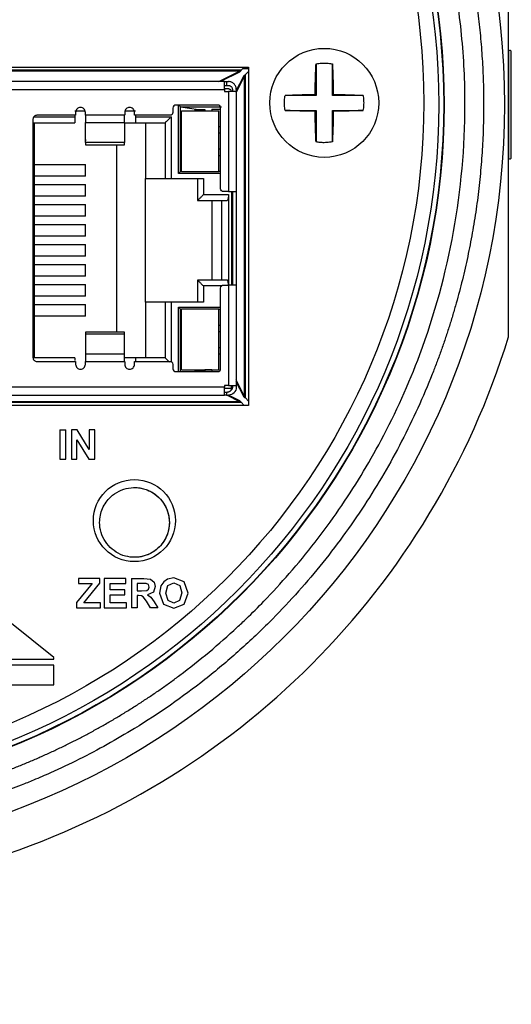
# Model space of a CAD drawing. Header units: inches. Extents: x 1.04 to 7.18, y 2.19 to 10.07.
# Tile 12 of 40: x 2.83 to 3.32, y 7.24 to 8.23. Entities that reach past the tile are written whole.
import ezdxf

# ---------------------------------------------------------------- set-up
doc = ezdxf.new("R2010")
doc.units = ezdxf.units.IN
doc.header["$MEASUREMENT"] = 0
doc.layers.add('SLD-0', color=179, linetype='Continuous')
doc.styles.add('SLDTEXTSTYLE0', font='TXT', dxfattribs={"width": 0.75})
doc.dimstyles.new('SLDDIMSTYLE1', dxfattribs={"dimtxt": 0.09, "dimasz": 0.13, "dimexe": 0, "dimexo": 0.0625, "dimgap": 0.0225, "dimtad": 0, "dimtih": 1, "dimtoh": 1, "dimdec": 3, "dimlfac": 2, "dimrnd": 1e-09, "dimzin": 4, "dimdsep": 46, "dimtxsty": 'SLDTEXTSTYLE0', "dimsah": 1, "dimcen": 0, "dimadec": 0, "dimazin": 1, "dimtfac": 1, "dimtdec": 3, "dimtofl": 0, "dimtmove": 0, "dimatfit": 3, "dimfxl": 1, "dimfrac": 2, "dimtolj": 1, "dimtzin": 12, "dimarcsym": 0})

# ---------------------------------------------------------------- blocks, each defined once
blk = doc.blocks.new('_D_1')
at = {"layer": 'SLD-0'}
for p, q in [((1.99563, 7.58577), (1.72719, 7.31792)), ((1.72719, 7.31792), (1.47719, 7.31792))]:
    blk.add_line(p, q, dxfattribs=at)
blk.add_solid([(1.99563, 7.58577), (1.88948, 7.50811), (1.91773, 7.47979)], dxfattribs=at)
at = {"layer": 'SLD-0', "char_height": 0.09, "attachment_point": 1, "style": 'SLDTEXTSTYLE0'}
for s, insert in [('%%c', (1.04221, 7.36181)), ('3.180', (1.17794, 7.36318))]:
    blk.add_mtext(s, dxfattribs=dict(at, insert=insert))

msp = doc.modelspace()

# ---------------------------------------------------------------- linework, layer by layer
at = {"color": 7, "linetype": 'Continuous', "lineweight": 25}
for p, q in [((3.31879, 8.09322), (3.31879, 8.2014)), ((3.32127, 8.09435), (3.32127, 8.20027)), ((2.36258, 8.18501), (3.05726, 8.18501)), ((3.04987, 8.18186), (2.36997, 8.18186)), ((3.0483, 8.18099), (2.37154, 8.18099)), ((3.02738, 8.17054), (3.0483, 8.18099)), ((3.0483, 8.18013), (3.02911, 8.17054)), ((3.0483, 8.18099), (3.0483, 8.18013)), ((3.05302, 8.18501), (3.04987, 8.18186)), ((3.05726, 8.18331), (3.05132, 8.18331)), ((3.05411, 8.17762), (3.05726, 8.18077)), ((3.05726, 8.18501), (3.05726, 7.84533)), ((3.12511, 8.18828), (3.12511, 8.15669)), ((3.14148, 8.15669), (3.14148, 8.18828)), ((3.03316, 8.17054), (2.72411, 8.17054)), ((3.03316, 8.17054), (3.03513, 8.17054)), ((3.03513, 8.17054), (3.03513, 8.1666)), ((3.03513, 8.17054), (3.0371, 8.17054)), ((3.04498, 8.1595), (3.05325, 8.17605)), ((3.04498, 8.16124), (3.05238, 8.17605)), ((3.05238, 8.17605), (3.05325, 8.17605)), ((3.05325, 7.85429), (3.05325, 8.17605)), ((3.05411, 7.85272), (3.05411, 8.17762)), ((2.72411, 8.16266), (3.03316, 8.16266)), ((3.03316, 8.1666), (3.03513, 8.1666)), ((3.03316, 8.16365), (3.03612, 8.16365)), ((3.03316, 8.16266), (3.03316, 8.16069)), ((3.03316, 8.16069), (3.0371, 8.16069)), ((3.03513, 8.1666), (3.0371, 8.1666)), ((3.0371, 8.16069), (3.0371, 8.06)), ((3.04104, 8.16266), (3.04104, 8.16069)), ((3.04498, 8.16266), (3.04498, 8.16069)), ((3.04498, 8.16069), (3.04498, 8.06)), ((3.12511, 8.15669), (3.09403, 8.15669)), ((3.12511, 8.15669), (3.12415, 8.15765)), ((3.14148, 8.15669), (3.14243, 8.15765)), ((3.17256, 8.15669), (3.14148, 8.15669)), ((2.88257, 8.14101), (2.89303, 8.14101)), ((2.88356, 8.13963), (2.88356, 8.13668)), ((2.8933, 8.13766), (2.8933, 8.13963)), ((2.93287, 8.13963), (2.93287, 8.13766)), ((2.93314, 8.14101), (2.9436, 8.14101)), ((2.94261, 8.13668), (2.94261, 8.13963)), ((2.98125, 8.14396), (2.98125, 8.13963)), ((3.02627, 8.14691), (2.9842, 8.14691)), ((2.9869, 8.07831), (2.9869, 8.14691)), ((2.9872, 8.14691), (2.98887, 8.14524)), ((2.98887, 8.08028), (2.98887, 8.14524)), ((2.98887, 8.14524), (3.03021, 8.14524)), ((2.98887, 8.14524), (3.00702, 8.14248)), ((2.98986, 8.14111), (3.02726, 8.14111)), ((2.98986, 8.08008), (2.98986, 8.14111)), ((3.00364, 8.14248), (3.01348, 8.14248)), ((3.00364, 8.14111), (3.00364, 8.14248)), ((3.01348, 8.14248), (3.01348, 8.14111)), ((3.01348, 8.1413), (3.02037, 8.1413)), ((3.02037, 8.14284), (3.02923, 8.14284)), ((3.02037, 8.14284), (3.02037, 8.14111)), ((3.02726, 8.08008), (3.02726, 8.14111)), ((3.02923, 8.06296), (3.02923, 8.14396)), ((3.09403, 8.14159), (3.12511, 8.14159)), ((3.12511, 8.14159), (3.12415, 8.14064)), ((3.12511, 8.14159), (3.12511, 8.11001)), ((3.14148, 8.14159), (3.17256, 8.14159)), ((3.14148, 8.14159), (3.14243, 8.14064)), ((3.14148, 8.11001), (3.14148, 8.14159)), ((2.84065, 8.13274), (2.84065, 7.89337)), ((2.84152, 8.1351), (2.88257, 8.1351)), ((2.88356, 8.13668), (2.84458, 8.13668)), ((2.88257, 8.13668), (2.88257, 8.1351)), ((2.93277, 8.13676), (2.8934, 8.13676)), ((2.97829, 8.13668), (2.94261, 8.13668)), ((2.9436, 8.13668), (2.9436, 8.1351)), ((2.9436, 8.1351), (2.97942, 8.1351)), ((2.97942, 8.1351), (2.97942, 8.07309)), ((2.84065, 8.1292), (2.88257, 8.1292)), ((2.84222, 7.89298), (2.84222, 8.1292)), ((2.8934, 8.12946), (2.93277, 8.12946)), ((2.8934, 8.10927), (2.8934, 8.12946)), ((2.93277, 8.12946), (2.93277, 8.10927)), ((2.93277, 8.1292), (2.9436, 8.1292)), ((2.9436, 8.1292), (2.97352, 8.1292)), ((2.95383, 8.1292), (2.95383, 8.07309)), ((2.97352, 8.1292), (2.97352, 8.07309)), ((3.02923, 8.12514), (3.02726, 8.12514)), ((2.98986, 8.11867), (2.98887, 8.11867)), ((3.02923, 8.11867), (3.02726, 8.11867)), ((2.93277, 8.10927), (2.8934, 8.10927)), ((2.8934, 8.10712), (2.93277, 8.10712)), ((2.9249, 7.91899), (2.9249, 8.10712)), ((2.98887, 8.10292), (2.98986, 8.10292)), ((3.02726, 8.10292), (3.02923, 8.10292)), ((3.02726, 8.09644), (3.02923, 8.09644)), ((2.84222, 8.08727), (2.8934, 8.08727)), ((2.8934, 8.07546), (2.8934, 8.08727)), ((2.9869, 8.07831), (2.98887, 8.08028)), ((2.98986, 8.08028), (2.98887, 8.08028)), ((3.02923, 8.08028), (3.02726, 8.08028)), ((2.8934, 8.07546), (2.84222, 8.07546)), ((2.95383, 8.07309), (2.97352, 8.07309)), ((2.95383, 7.94908), (2.95383, 8.07309)), ((2.97942, 8.07309), (3.0119, 8.07309)), ((3.02923, 8.07831), (2.9869, 8.07831)), ((2.98986, 8.08008), (3.02726, 8.08008)), ((3.006, 8.07309), (3.006, 8.05105)), ((3.0119, 8.07309), (3.0119, 8.05695)), ((2.84222, 8.06719), (2.8934, 8.06719)), ((2.8934, 8.05538), (2.8934, 8.06719)), ((2.8934, 8.05538), (2.84222, 8.05538)), ((3.006, 8.05105), (3.03572, 8.05105)), ((3.0119, 8.05695), (3.0371, 8.05695)), ((3.02037, 8.05105), (3.02037, 7.97113)), ((3.03021, 8.05105), (3.03021, 7.97113)), ((3.0371, 8.06), (3.03218, 8.06)), ((3.0371, 8.05695), (3.0371, 7.96611)), ((3.04005, 8.06), (3.04005, 7.96611)), ((3.04104, 8.06), (3.04104, 7.96611)), ((3.04498, 8.06), (3.04498, 7.96611)), ((2.84222, 8.04711), (2.8934, 8.04711)), ((2.8934, 8.0353), (2.8934, 8.04711)), ((2.8934, 8.0353), (2.84222, 8.0353)), ((2.84222, 8.02703), (2.8934, 8.02703)), ((2.8934, 8.01522), (2.8934, 8.02703)), ((2.8934, 8.01522), (2.84222, 8.01522)), ((2.84222, 8.00695), (2.8934, 8.00695)), ((2.8934, 7.99514), (2.8934, 8.00695)), ((2.8934, 7.99514), (2.84222, 7.99514)), ((2.84222, 7.98687), (2.8934, 7.98687)), ((2.8934, 7.97506), (2.8934, 7.98687)), ((2.8934, 7.97506), (2.84222, 7.97506)), ((2.84222, 7.96679), (2.8934, 7.96679)), ((2.8934, 7.95498), (2.8934, 7.96679)), ((3.006, 7.97113), (3.006, 7.94908)), ((3.03572, 7.97113), (3.006, 7.97113)), ((3.0119, 7.96522), (3.0119, 7.94908)), ((3.03008, 7.96522), (3.0119, 7.96522)), ((3.02923, 7.88215), (3.02923, 7.96315)), ((3.03218, 7.96611), (3.0371, 7.96611)), ((3.0371, 7.96611), (3.0371, 7.86542)), ((3.04498, 7.96611), (3.04498, 7.86542)), ((2.8934, 7.95498), (2.84222, 7.95498)), ((2.84222, 7.94672), (2.8934, 7.94672)), ((2.8934, 7.93491), (2.8934, 7.94672)), ((2.95383, 7.94908), (2.95383, 7.89298)), ((2.97352, 7.94908), (2.95383, 7.94908)), ((2.97352, 7.94908), (2.97352, 7.89298)), ((3.0119, 7.94908), (2.97942, 7.94908)), ((2.97942, 7.94908), (2.97942, 7.88921)), ((2.9869, 7.94386), (3.02923, 7.94386)), ((2.9869, 7.8792), (2.9869, 7.94386)), ((2.9869, 7.94386), (2.98887, 7.94189)), ((2.98887, 7.94189), (2.98986, 7.94189)), ((2.98887, 7.8792), (2.98887, 7.94189)), ((3.02726, 7.94209), (2.98986, 7.94209)), ((2.98986, 7.88107), (2.98986, 7.94209)), ((3.02726, 7.88107), (3.02726, 7.94209)), ((3.02726, 7.94189), (3.02923, 7.94189)), ((2.8934, 7.93491), (2.84222, 7.93491)), ((3.02726, 7.92573), (3.02923, 7.92573)), ((2.93277, 7.91899), (2.8934, 7.91899)), ((2.93277, 7.91684), (2.8934, 7.91684)), ((2.8934, 7.91684), (2.8934, 7.89665)), ((2.93277, 7.89665), (2.93277, 7.91684)), ((2.98986, 7.91926), (2.98887, 7.91926)), ((3.02923, 7.91926), (3.02726, 7.91926)), ((2.98887, 7.90351), (2.98986, 7.90351)), ((3.02726, 7.90351), (3.02923, 7.90351)), ((2.88257, 7.89298), (2.84072, 7.89298)), ((2.93277, 7.89665), (2.8934, 7.89665)), ((2.9436, 7.89298), (2.93277, 7.89298)), ((2.97352, 7.89298), (2.9436, 7.89298)), ((3.02726, 7.89704), (3.02923, 7.89704)), ((2.84458, 7.88943), (2.88356, 7.88943)), ((2.88356, 7.88943), (2.88356, 7.88648)), ((2.8933, 7.88648), (2.8933, 7.88845)), ((2.8934, 7.88935), (2.93277, 7.88935)), ((2.93287, 7.88845), (2.93287, 7.88648)), ((2.94261, 7.88648), (2.94261, 7.88943)), ((2.94261, 7.88943), (2.97829, 7.88943)), ((2.98125, 7.88648), (2.98125, 7.88215)), ((2.9842, 7.8792), (3.02627, 7.8792)), ((2.98986, 7.88107), (3.02726, 7.88107)), ((3.00364, 7.87969), (3.00364, 7.88107)), ((3.01348, 7.87969), (3.00364, 7.87969)), ((3.00702, 7.87969), (3.00378, 7.8792)), ((3.01348, 7.88107), (3.01348, 7.87969)), ((3.02037, 7.88087), (3.01348, 7.88087)), ((3.02037, 7.88107), (3.02037, 7.87934)), ((3.02037, 7.87934), (3.02697, 7.87934)), ((3.03316, 7.86345), (2.72411, 7.86345)), ((3.0371, 7.86542), (3.03316, 7.86542)), ((3.03316, 7.86542), (3.03316, 7.86345)), ((3.04005, 7.86246), (3.04005, 7.86542)), ((3.04104, 7.86542), (3.04104, 7.86345)), ((3.05325, 7.85429), (3.04498, 7.87083)), ((3.05238, 7.85429), (3.04498, 7.8691)), ((3.04498, 7.86542), (3.04498, 7.86345)), ((2.72411, 7.85557), (3.03316, 7.85557)), ((3.03316, 7.86246), (3.04005, 7.86246)), ((3.03316, 7.85853), (3.03612, 7.85853)), ((3.03513, 7.85557), (3.03316, 7.85557)), ((3.03513, 7.85853), (3.03513, 7.85557)), ((3.03513, 7.85557), (3.0371, 7.85557)), ((3.03584, 7.85557), (3.0483, 7.84934)), ((3.03755, 7.85559), (3.0483, 7.85021)), ((3.05325, 7.85429), (3.05238, 7.85429)), ((3.05726, 7.84957), (3.05411, 7.85272)), ((3.05726, 7.84533), (2.36258, 7.84533)), ((2.36997, 7.84848), (3.04987, 7.84848)), ((2.37154, 7.84934), (3.0483, 7.84934)), ((3.0483, 7.85021), (3.0483, 7.84934)), ((3.04987, 7.84848), (3.04987, 7.84848)), ((3.04987, 7.84848), (3.05302, 7.84533)), ((2.86778, 7.8207), (2.87373, 7.8207)), ((2.86778, 7.8207), (2.86778, 7.79133)), ((2.87373, 7.79133), (2.87373, 7.8207)), ((2.87938, 7.8207), (2.87938, 7.79133)), ((2.88512, 7.8207), (2.87938, 7.8207)), ((2.89721, 7.80102), (2.88512, 7.8207)), ((2.89721, 7.8207), (2.89721, 7.80102)), ((2.9027, 7.8207), (2.89721, 7.8207)), ((2.9027, 7.79133), (2.9027, 7.8207)), ((2.88487, 7.79133), (2.88488, 7.81063)), ((2.88488, 7.81063), (2.89678, 7.79133)), ((2.86778, 7.79133), (2.87373, 7.79133)), ((2.87938, 7.79133), (2.88487, 7.79133)), ((2.89678, 7.79133), (2.9027, 7.79133)), ((2.90003, 7.6665), (2.88455, 7.64743)), ((2.9078, 7.67146), (2.88632, 7.67146)), ((2.88632, 7.67146), (2.88632, 7.6665)), ((2.88632, 7.6665), (2.90003, 7.6665)), ((2.89172, 7.64706), (2.9078, 7.66687)), ((2.9078, 7.66687), (2.9078, 7.67146)), ((2.91219, 7.67146), (2.91219, 7.6421)), ((2.93392, 7.67146), (2.91219, 7.67146)), ((2.91814, 7.6665), (2.93392, 7.6665)), ((2.91814, 7.65998), (2.91814, 7.6665)), ((2.93392, 7.6665), (2.93392, 7.67146)), ((2.93953, 7.67146), (2.93954, 7.6421)), ((2.93953, 7.67146), (2.95203, 7.67146)), ((2.95011, 7.6665), (2.94548, 7.6665)), ((2.94548, 7.6665), (2.94549, 7.65904)), ((2.95443, 7.6664), (2.95011, 7.6665)), ((2.95203, 7.67146), (2.95888, 7.67067)), ((2.95666, 7.66525), (2.95443, 7.6664)), ((2.95745, 7.66285), (2.95666, 7.66525)), ((2.95888, 7.67067), (2.96229, 7.66786)), ((2.96229, 7.66786), (2.96358, 7.66323)), ((2.97201, 7.66818), (2.96927, 7.66415)), ((2.9758, 7.67083), (2.97201, 7.66818)), ((2.98214, 7.672), (2.9758, 7.67083)), ((2.97629, 7.66439), (2.98221, 7.66691)), ((2.99253, 7.66796), (2.98214, 7.672)), ((2.98221, 7.66691), (2.9881, 7.66442)), ((2.99643, 7.65674), (2.99253, 7.66796)), ((2.93282, 7.65998), (2.91814, 7.65998)), ((2.91814, 7.65502), (2.93282, 7.65502)), ((2.91814, 7.64706), (2.91814, 7.65502)), ((2.93282, 7.65502), (2.93282, 7.65998)), ((2.94549, 7.65904), (2.94987, 7.65904)), ((2.94987, 7.65904), (2.95519, 7.6594)), ((2.95519, 7.6594), (2.95685, 7.66064)), ((2.96164, 7.65777), (2.95585, 7.65506)), ((2.95585, 7.65506), (2.95901, 7.6526)), ((2.95685, 7.66064), (2.95745, 7.66285)), ((2.96358, 7.66323), (2.96164, 7.65777)), ((2.96927, 7.66415), (2.96793, 7.6566)), ((2.96793, 7.6566), (2.9718, 7.64557)), ((2.97404, 7.6568), (2.97629, 7.66439)), ((2.97635, 7.64923), (2.97404, 7.6568)), ((2.99032, 7.65688), (2.98804, 7.64921)), ((2.9881, 7.66442), (2.99032, 7.65688)), ((2.99256, 7.64559), (2.99643, 7.65674)), ((2.88455, 7.64743), (2.88455, 7.6421)), ((2.90841, 7.64706), (2.89172, 7.64706)), ((2.90841, 7.6421), (2.90841, 7.64706)), ((2.93449, 7.64706), (2.91814, 7.64706)), ((2.93449, 7.6421), (2.93449, 7.64706)), ((2.94669, 7.65436), (2.94548, 7.65436)), ((2.94548, 7.65436), (2.94548, 7.6421)), ((2.94969, 7.65403), (2.94669, 7.65436)), ((2.95147, 7.65282), (2.94969, 7.65403)), ((2.95461, 7.64851), (2.95147, 7.65282)), ((2.95886, 7.6421), (2.95461, 7.64851)), ((2.95901, 7.6526), (2.96238, 7.64783)), ((2.96238, 7.64783), (2.96596, 7.6421)), ((2.9718, 7.64557), (2.98222, 7.64157)), ((2.98221, 7.64665), (2.97635, 7.64923)), ((2.98804, 7.64921), (2.98221, 7.64665)), ((2.98222, 7.64157), (2.99256, 7.64559)), ((2.88455, 7.6421), (2.90841, 7.6421)), ((2.91219, 7.6421), (2.93449, 7.6421)), ((2.94548, 7.6421), (2.93954, 7.6421)), ((2.96596, 7.6421), (2.95886, 7.6421)), ((2.8617, 7.59208), (2.81735, 7.62758)), ((2.67834, 7.59021), (2.8617, 7.59021)), ((2.8617, 7.59021), (2.8617, 7.59208)), ((2.8617, 7.58444), (2.75737, 7.58444)), ((2.8617, 7.56448), (2.8617, 7.58444)), ((2.80407, 7.56448), (2.8617, 7.56448))]:
    msp.add_line(p, q, dxfattribs=at)
for centre, radius in [((2.5584, 8.14731), 0.75605), ((2.5584, 8.14731), 0.69535), ((2.5584, 8.14731), 0.69492), ((2.5584, 8.14731), 0.68992), ((2.55829, 8.14914), 0.675), ((3.13329, 8.14914), 0.05475), ((2.94257, 7.72956), 0.04125)]:
    msp.add_circle(centre, radius, dxfattribs=at)
for centre, radius, start, end in [((3.31977, 8.20027), 0.0015, 0, 131), ((3.31977, 8.09435), 0.0015, 229, 0), ((2.5584, 8.14731), 0.795, 287.06517, 342.93483)]:
    msp.add_arc(centre, radius, start, end, dxfattribs=at)
for points, knots in [([(2.5584, 8.88236), (2.56241, 8.88234), (2.57045, 8.88231), (2.58249, 8.882), (2.59453, 8.88151), (2.60656, 8.88082), (2.61857, 8.87993), (2.63057, 8.87884), (2.64255, 8.87756), (2.6545, 8.87609), (2.66644, 8.87441), (2.67834, 8.87254), (2.69021, 8.87048), (2.70204, 8.86822), (2.71384, 8.86577), (2.72559, 8.86313), (2.7373, 8.86029), (2.74896, 8.85727), (2.76057, 8.85405), (2.77213, 8.85064), (2.78362, 8.84704), (2.79506, 8.84326), (2.80644, 8.83928), (2.81774, 8.83513), (2.83678, 8.82777), (2.86326, 8.81651), (2.89667, 8.80027), (2.92921, 8.78236), (2.96103, 8.76266), (2.99203, 8.74124), (3.03209, 8.71039), (3.07104, 8.67524), (3.10822, 8.63582), (3.14523, 8.59161), (3.17606, 8.54737), (3.20124, 8.50423), (3.21609, 8.4761), (3.22782, 8.45128), (3.23623, 8.43179), (3.24313, 8.41481), (3.25012, 8.39632), (3.2576, 8.37447), (3.26439, 8.3524), (3.27048, 8.33012), (3.27587, 8.30767), (3.28056, 8.28506), (3.28453, 8.26231), (3.28778, 8.23944), (3.29031, 8.21649), (3.29212, 8.19347), (3.29324, 8.1704), (3.29338, 8.15501), (3.29345, 8.14731)], [0, 0, 0, 0, 0.010435, 0.02087, 0.0313051, 0.0417401, 0.0521751, 0.0626101, 0.0730452, 0.0834802, 0.0939152, 0.1043502, 0.1147853, 0.1252203, 0.1356553, 0.1460903, 0.1565253, 0.1669604, 0.1773954, 0.1878304, 0.1982654, 0.2087005, 0.2191355, 0.2295705, 0.2400055, 0.2721642, 0.3043224, 0.3364866, 0.3686487, 0.4015348, 0.4343353, 0.5000089, 0.5375827, 0.5750611, 0.6497677, 0.6773071, 0.7048458, 0.7323875, 0.7486348, 0.7600014, 0.7800013, 0.8000012, 0.8200011, 0.8400009, 0.8600008, 0.8800007, 0.9000006, 0.9200005, 0.9400004, 0.9600003, 0.9800001, 1, 1, 1, 1]), ([(2.5584, 7.43097), (2.56224, 7.43099), (2.56992, 7.43102), (2.58144, 7.43131), (2.59296, 7.43177), (2.60447, 7.43242), (2.61596, 7.43325), (2.62744, 7.43427), (2.6389, 7.43548), (2.65034, 7.43686), (2.66176, 7.43843), (2.67315, 7.44019), (2.68451, 7.44213), (2.69584, 7.44425), (2.70713, 7.44655), (2.71838, 7.44903), (2.7296, 7.4517), (2.74076, 7.45454), (2.75188, 7.45756), (2.76295, 7.46076), (2.77397, 7.46414), (2.78493, 7.4677), (2.79584, 7.47143), (2.80668, 7.47534), (2.81746, 7.47942), (2.82817, 7.48367), (2.83881, 7.4881), (2.84938, 7.4927), (2.85987, 7.49746), (2.87029, 7.5024), (2.88062, 7.5075), (2.89087, 7.51276), (2.90104, 7.51819), (2.91111, 7.52379), (2.9211, 7.52954), (2.93099, 7.53546), (2.94078, 7.54153), (2.95048, 7.54776), (2.96007, 7.55414), (2.96956, 7.56068), (2.97895, 7.56737), (2.9952, 7.57936), (3.01786, 7.5973), (3.03981, 7.61662), (3.058, 7.63381), (3.07574, 7.65149), (3.09907, 7.67686), (3.12434, 7.70752), (3.15647, 7.75135), (3.19408, 7.81322), (3.25337, 7.94434), (3.27896, 8.08578), (3.27244, 8.21749), (3.26215, 8.28703), (3.2451, 8.35521), (3.22147, 8.42139), (3.19482, 8.47784), (3.16766, 8.52505), (3.14184, 8.56382), (3.1139, 8.60036), (3.0798, 8.63954), (3.03855, 8.68022), (2.99534, 8.71575), (2.95669, 8.74314), (2.91341, 8.77041), (2.8641, 8.7962), (2.81669, 8.81586), (2.78392, 8.8274), (2.75799, 8.83546), (2.71487, 8.84709), (2.67162, 8.85532), (2.62982, 8.86021), (2.60606, 8.86218), (2.58224, 8.86342), (2.56635, 8.86357), (2.5584, 8.86365)], [0, 0, 0, 0, 0.005125, 0.01025, 0.015375, 0.0205, 0.025625, 0.03075, 0.035874, 0.040999, 0.046124, 0.051249, 0.056374, 0.061499, 0.066624, 0.071749, 0.076874, 0.081999, 0.087124, 0.092249, 0.097373, 0.102498, 0.107623, 0.112748, 0.117873, 0.122998, 0.128123, 0.133248, 0.138373, 0.143498, 0.148623, 0.153748, 0.158872, 0.163997, 0.169122, 0.174247, 0.179372, 0.184497, 0.189622, 0.194747, 0.199872, 0.204997, 0.221699, 0.238401, 0.243996, 0.255083, 0.271812, 0.289962, 0.308055, 0.344289, 0.386307, 0.499735, 0.53094, 0.562144, 0.593349, 0.624553, 0.655758, 0.676494, 0.697167, 0.717862, 0.737811, 0.766429, 0.795047, 0.812344, 0.829604, 0.863263, 0.886424, 0.898018, 0.909613, 0.922647, 0.957589, 0.968192, 0.978794, 0.989397, 1, 1, 1, 1]), ([(3.3184, 7.91401), (3.3184, 7.92409), (3.3184, 7.93476), (3.3184, 7.9579), (3.3184, 7.97033), (3.3184, 7.99148), (3.3184, 7.99894), (3.3184, 8.0152), (3.3184, 8.02397), (3.3184, 8.03893), (3.3184, 8.04423), (3.3184, 8.05581), (3.3184, 8.06205), (3.3184, 8.07277), (3.3184, 8.07657), (3.3184, 8.0849), (3.3184, 8.0894), (3.3184, 8.09717), (3.3184, 8.09993), (3.3184, 8.10601), (3.3184, 8.10933), (3.3184, 8.11505), (3.3184, 8.11709), (3.3184, 8.12159), (3.3184, 8.12404), (3.3184, 8.12836), (3.3184, 8.12991), (3.3184, 8.1333), (3.3184, 8.13516), (3.3184, 8.13927), (3.3184, 8.14158), (3.3184, 8.14657), (3.3184, 8.1492), (3.3184, 8.15408), (3.3184, 8.15632), (3.3184, 8.16031), (3.3184, 8.16212), (3.3184, 8.16704), (3.3184, 8.16975), (3.3184, 8.1747), (3.3184, 8.17691), (3.3184, 8.18099), (3.3184, 8.18286), (3.3184, 8.18814), (3.3184, 8.19125), (3.3184, 8.197), (3.3184, 8.19964), (3.3184, 8.20711), (3.3184, 8.21148), (3.3184, 8.21958), (3.3184, 8.22328), (3.3184, 8.23377), (3.3184, 8.23991), (3.3184, 8.2513), (3.3184, 8.25653), (3.3184, 8.27133), (3.3184, 8.28002), (3.3184, 8.29615), (3.3184, 8.30356), (3.3184, 8.32457), (3.3184, 8.33694), (3.3184, 8.35995), (3.3184, 8.37057), (3.3184, 8.38061)], [0, 0, 0, 0, 0.125, 0.125, 0.25, 0.25, 0.3125, 0.3125, 0.375, 0.375, 0.40625, 0.40625, 0.4375, 0.4375, 0.453125, 0.453125, 0.46875, 0.46875, 0.476563, 0.476563, 0.484375, 0.484375, 0.488281, 0.488281, 0.492188, 0.492188, 0.494141, 0.494141, 0.496094, 0.496094, 0.498047, 0.498047, 0.5, 0.5, 0.501953, 0.501953, 0.503906, 0.503906, 0.507813, 0.507813, 0.511719, 0.511719, 0.515625, 0.515625, 0.523438, 0.523438, 0.53125, 0.53125, 0.546875, 0.546875, 0.5625, 0.5625, 0.59375, 0.59375, 0.625, 0.625, 0.6875, 0.6875, 0.75, 0.75, 0.875, 0.875, 1, 1, 1, 1]), ([(3.12511, 8.18828), (3.12602, 8.18845), (3.12784, 8.1888), (3.13057, 8.18907), (3.13377, 8.18918), (3.13742, 8.18901), (3.14013, 8.18852), (3.14148, 8.18828)], [0, 0, 0, 0, 0.169252, 0.3357346, 0.5000614, 0.7509284, 1, 1, 1, 1]), ([(3.04987, 8.18186), (3.04966, 8.18158), (3.04945, 8.1813), (3.04924, 8.18104), (3.04903, 8.18079), (3.04881, 8.18055), (3.0486, 8.18036), (3.0485, 8.18028), (3.0484, 8.1802), (3.0483, 8.18013)], [0, 0, 0, 0, 0.0000533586, 0.0000533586, 0.0000533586, 0.0001067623, 0.0001067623, 0.0001067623, 0.0001321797, 0.0001321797, 0.0001321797, 0.0001321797]), ([(3.12415, 8.15765), (3.12417, 8.15882), (3.12419, 8.16112), (3.12425, 8.16446), (3.12432, 8.16761), (3.12439, 8.17057), (3.12453, 8.17515), (3.12474, 8.18113), (3.12499, 8.18595), (3.12511, 8.18828)], [0, 0, 0, 0, 0.110401, 0.21561, 0.315626, 0.410447, 0.500078, 0.75878, 1, 1, 1, 1]), ([(3.14148, 8.18828), (3.14154, 8.18711), (3.14166, 8.18474), (3.14183, 8.18107), (3.14198, 8.17729), (3.14215, 8.1722), (3.14232, 8.16567), (3.1424, 8.16035), (3.14243, 8.15765)], [0, 0, 0, 0, 0.122799, 0.247042, 0.372782, 0.50007, 0.745771, 1, 1, 1, 1]), ([(3.03316, 8.16266), (3.03316, 8.16472), (3.03316, 8.16677), (3.03316, 8.16969), (3.03316, 8.17054), (3.03316, 8.17054)], [0, 0, 0, 0, 0.5, 0.5, 1, 1, 1, 1]), ([(3.04498, 8.16266), (3.04496, 8.163), (3.04494, 8.16367), (3.04472, 8.16469), (3.04418, 8.16632), (3.04311, 8.16793), (3.04152, 8.16924), (3.04015, 8.16996), (3.03865, 8.17045), (3.03762, 8.17051), (3.0371, 8.17054)], [0, 0, 0, 0, 0.0817169, 0.1647256, 0.2504124, 0.4994386, 0.6209033, 0.7496899, 0.8742684, 1, 1, 1, 1]), ([(3.05238, 8.17605), (3.05252, 8.17626), (3.05272, 8.17647), (3.05294, 8.17668), (3.05317, 8.17689), (3.05344, 8.1771), (3.05371, 8.17731), (3.05384, 8.17742), (3.05398, 8.17752), (3.05411, 8.17762)], [0, 0, 0, 0, 0.0000533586, 0.0000533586, 0.0000533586, 0.0001067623, 0.0001067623, 0.0001067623, 0.0001321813, 0.0001321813, 0.0001321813, 0.0001321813]), ([(3.03612, 8.16365), (3.03638, 8.16363), (3.03686, 8.1636), (3.03752, 8.1634), (3.03805, 8.16315), (3.0387, 8.16272), (3.03944, 8.162), (3.03978, 8.1611), (3.03993, 8.16069)], [0, 0, 0, 0, 0.170225, 0.31589, 0.437044, 0.533784, 0.78884, 1, 1, 1, 1]), ([(3.0371, 8.1666), (3.03735, 8.16658), (3.03785, 8.16656), (3.03858, 8.16633), (3.03927, 8.16596), (3.04008, 8.16533), (3.0409, 8.16424), (3.04099, 8.1632), (3.04104, 8.16266)], [0, 0, 0, 0, 0.12214, 0.243083, 0.367568, 0.499954, 0.743553, 1, 1, 1, 1]), ([(3.04498, 8.16069), (3.04498, 8.16069), (3.04413, 8.16069), (3.04121, 8.16069), (3.03916, 8.16069), (3.0371, 8.16069)], [0, 0, 0, 0, 0.5, 0.5, 1, 1, 1, 1]), ([(3.09331, 8.14914), (3.09332, 8.14999), (3.09336, 8.15167), (3.0936, 8.15419), (3.09388, 8.15586), (3.09403, 8.15669)], [0, 0, 0, 0, 0.332568, 0.665409, 1, 1, 1, 1]), ([(3.09403, 8.15669), (3.09507, 8.15675), (3.09724, 8.15686), (3.10073, 8.15702), (3.10456, 8.15718), (3.10885, 8.15733), (3.11536, 8.15753), (3.12058, 8.1576), (3.12415, 8.15765)], [0, 0, 0, 0, 0.110721, 0.230977, 0.360772, 0.500104, 0.65877, 1, 1, 1, 1]), ([(3.14243, 8.15765), (3.14385, 8.15763), (3.14662, 8.15759), (3.15062, 8.15751), (3.15437, 8.15742), (3.15943, 8.15728), (3.16556, 8.15705), (3.1703, 8.15681), (3.17256, 8.15669)], [0, 0, 0, 0, 0.135557, 0.264089, 0.385592, 0.500068, 0.762293, 1, 1, 1, 1]), ([(3.17328, 8.14914), (3.17326, 8.14999), (3.17323, 8.15167), (3.17299, 8.1542), (3.1727, 8.15586), (3.17256, 8.15669)], [0, 0, 0, 0, 0.333557, 0.666443, 1, 1, 1, 1]), ([(3.29345, 8.14731), (3.29343, 8.14329), (3.2934, 8.13526), (3.29309, 8.12322), (3.2926, 8.11118), (3.29191, 8.09915), (3.29102, 8.08714), (3.28993, 8.07514), (3.28865, 8.06316), (3.28718, 8.0512), (3.2855, 8.03927), (3.28364, 8.02737), (3.28157, 8.0155), (3.27931, 8.00367), (3.27686, 7.99187), (3.27422, 7.98012), (3.27138, 7.96841), (3.26836, 7.95675), (3.26514, 7.94514), (3.26173, 7.93358), (3.25813, 7.92208), (3.25435, 7.91065), (3.25037, 7.89927), (3.24622, 7.88796), (3.23886, 7.86893), (3.2276, 7.84244), (3.21136, 7.80904), (3.19345, 7.77649), (3.17375, 7.74467), (3.15233, 7.71368), (3.12148, 7.67361), (3.08633, 7.63467), (3.04691, 7.59749), (3.0027, 7.56048), (2.95846, 7.52965), (2.91532, 7.50447), (2.88719, 7.48962), (2.86237, 7.47788), (2.84288, 7.46947), (2.8259, 7.46258), (2.80741, 7.45559), (2.78556, 7.44811), (2.76349, 7.44132), (2.74121, 7.43523), (2.71876, 7.42983), (2.69615, 7.42515), (2.6734, 7.42118), (2.65053, 7.41793), (2.62758, 7.41539), (2.60456, 7.41359), (2.58149, 7.41246), (2.5661, 7.41232), (2.5584, 7.41225)], [0, 0, 0, 0, 0.010435, 0.02087, 0.031305, 0.04174, 0.052175, 0.06261, 0.073045, 0.08348, 0.093915, 0.10435, 0.114785, 0.12522, 0.135655, 0.14609, 0.156525, 0.16696, 0.177395, 0.18783, 0.198265, 0.2087, 0.219135, 0.229571, 0.240006, 0.272164, 0.304322, 0.336487, 0.368649, 0.401535, 0.434335, 0.500009, 0.537583, 0.575061, 0.649768, 0.677307, 0.704846, 0.732387, 0.748635, 0.760001, 0.780001, 0.800001, 0.820001, 0.840001, 0.860001, 0.880001, 0.900001, 0.92, 0.94, 0.96, 0.98, 1, 1, 1, 1]), ([(2.8933, 8.13963), (2.8933, 8.14091), (2.89278, 8.14217), (2.89097, 8.14398), (2.88971, 8.1445), (2.88715, 8.1445), (2.88589, 8.14398), (2.88408, 8.14217), (2.88356, 8.14091), (2.88356, 8.13963)], [0, 0, 0, 0, 0.25, 0.25, 0.5, 0.5, 0.75, 0.75, 1, 1, 1, 1]), ([(2.94261, 8.13963), (2.94261, 8.14091), (2.94209, 8.14217), (2.94028, 8.14398), (2.93902, 8.1445), (2.93647, 8.1445), (2.9352, 8.14398), (2.93339, 8.14217), (2.93287, 8.14091), (2.93287, 8.13963)], [0, 0, 0, 0, 0.25, 0.25, 0.5, 0.5, 0.75, 0.75, 1, 1, 1, 1]), ([(2.98125, 8.13963), (2.98125, 8.13886), (2.98093, 8.13809), (2.97984, 8.137), (2.97907, 8.13668), (2.97829, 8.13668)], [0, 0, 0, 0, 0.5, 0.5, 1, 1, 1, 1]), ([(2.9842, 8.14691), (2.98343, 8.14691), (2.98266, 8.14659), (2.98157, 8.1455), (2.98125, 8.14473), (2.98125, 8.14396)], [0, 0, 0, 0, 0.5, 0.5, 1, 1, 1, 1]), ([(3.02923, 8.14396), (3.02923, 8.14473), (3.02891, 8.1455), (3.02782, 8.14659), (3.02705, 8.14691), (3.02627, 8.14691)], [0, 0, 0, 0, 0.5, 0.5, 1, 1, 1, 1]), ([(3.09403, 8.14159), (3.09388, 8.14242), (3.0936, 8.14409), (3.09336, 8.14661), (3.09332, 8.1483), (3.09331, 8.14914)], [0, 0, 0, 0, 0.333156, 0.665927, 1, 1, 1, 1]), ([(3.12415, 8.14064), (3.12288, 8.14066), (3.12046, 8.14069), (3.11701, 8.14075), (3.11391, 8.14082), (3.11117, 8.14089), (3.10677, 8.14102), (3.10099, 8.14124), (3.09625, 8.14148), (3.09403, 8.14159)], [0, 0, 0, 0, 0.1211148, 0.231684, 0.3316997, 0.4211618, 0.500076, 0.7652827, 1, 1, 1, 1]), ([(3.12511, 8.11001), (3.12505, 8.11112), (3.12493, 8.1134), (3.12477, 8.11701), (3.12461, 8.12085), (3.12444, 8.1258), (3.12427, 8.13238), (3.12419, 8.1377), (3.12415, 8.14064)], [0, 0, 0, 0, 0.116454, 0.238613, 0.366485, 0.500073, 0.723785, 1, 1, 1, 1]), ([(3.14243, 8.14064), (3.14242, 8.13938), (3.14239, 8.13682), (3.14232, 8.13294), (3.14222, 8.12893), (3.14208, 8.12385), (3.14185, 8.11742), (3.14161, 8.1126), (3.14148, 8.11001)], [0, 0, 0, 0, 0.11784, 0.240457, 0.367866, 0.500071, 0.731773, 1, 1, 1, 1]), ([(3.17256, 8.14159), (3.17147, 8.14154), (3.16923, 8.14142), (3.1657, 8.14126), (3.16191, 8.1411), (3.15694, 8.14093), (3.15045, 8.14075), (3.14522, 8.14068), (3.14243, 8.14064)], [0, 0, 0, 0, 0.1155278, 0.23738, 0.365561, 0.5000688, 0.7337264, 1, 1, 1, 1]), ([(3.17256, 8.14159), (3.1727, 8.14243), (3.17299, 8.14409), (3.17323, 8.14661), (3.17326, 8.1483), (3.17328, 8.14914)], [0, 0, 0, 0, 0.333557, 0.666443, 1, 1, 1, 1]), ([(2.84458, 8.13668), (2.84355, 8.13668), (2.84253, 8.13625), (2.84107, 8.13479), (2.84065, 8.13377), (2.84065, 8.13274)], [0, 0, 0, 0, 0.5, 0.5, 1, 1, 1, 1]), ([(2.88257, 8.1351), (2.88257, 8.13473), (2.88257, 8.13398), (2.88257, 8.1329), (2.88257, 8.13187), (2.88257, 8.13095), (2.88257, 8.1302), (2.88257, 8.12965), (2.88257, 8.12926), (2.88257, 8.12922), (2.88257, 8.1292)], [0, 0, 0, 0, 0.1210045, 0.2417417, 0.3664705, 0.4990658, 0.6065303, 0.7472321, 0.8642811, 1, 1, 1, 1]), ([(2.8934, 8.13676), (2.8934, 8.1352), (2.8934, 8.13365), (2.8934, 8.13106), (2.8934, 8.13004), (2.8934, 8.12946)], [0, 0, 0, 0, 0.5, 0.5, 1, 1, 1, 1]), ([(2.93277, 8.12946), (2.93277, 8.13004), (2.93277, 8.13106), (2.93277, 8.13365), (2.93277, 8.1352), (2.93277, 8.13676)], [0, 0, 0, 0, 0.5, 0.5, 1, 1, 1, 1]), ([(2.9436, 8.1351), (2.9436, 8.13356), (2.9436, 8.13202), (2.9436, 8.12983), (2.9436, 8.1292), (2.9436, 8.1292)], [0, 0, 0, 0, 0.5, 0.5, 1, 1, 1, 1]), ([(2.97942, 8.1351), (2.97912, 8.1348), (2.97858, 8.13426), (2.97785, 8.13353), (2.97705, 8.13272), (2.97617, 8.13185), (2.97514, 8.13082), (2.97427, 8.12996), (2.97364, 8.12932), (2.97356, 8.12924), (2.97352, 8.1292)], [0, 0, 0, 0, 0.113281, 0.205425, 0.276435, 0.426463, 0.554885, 0.720525, 0.866805, 1, 1, 1, 1]), ([(2.8934, 8.11245), (2.8934, 8.11224), (2.8934, 8.11181), (2.8934, 8.11138), (2.8934, 8.11111), (2.8934, 8.11108), (2.8934, 8.11106)], [0, 0, 0, 0, 0.250868, 0.5, 0.749132, 1, 1, 1, 1]), ([(3.14148, 8.11001), (3.14057, 8.10983), (3.13876, 8.10949), (3.13602, 8.10922), (3.13283, 8.10911), (3.12917, 8.10928), (3.12646, 8.10976), (3.12511, 8.11001)], [0, 0, 0, 0, 0.168396, 0.334881, 0.500061, 0.749847, 1, 1, 1, 1]), ([(2.97352, 8.07309), (2.97352, 8.07309), (2.97416, 8.07309), (2.97634, 8.07309), (2.97788, 8.07309), (2.97942, 8.07309)], [0, 0, 0, 0, 0.5, 0.5, 1, 1, 1, 1]), ([(3.03218, 8.06), (3.03141, 8.06), (3.03064, 8.06032), (3.02955, 8.06142), (3.02923, 8.06218), (3.02923, 8.06296)], [0, 0, 0, 0, 0.5, 0.5, 1, 1, 1, 1]), ([(3.006, 8.05105), (3.00601, 8.05106), (3.00604, 8.05109), (3.00626, 8.05131), (3.00661, 8.05166), (3.0071, 8.05215), (3.00777, 8.05282), (3.00865, 8.0537), (3.00963, 8.05468), (3.01074, 8.05579), (3.01147, 8.05652), (3.0119, 8.05695)], [0, 0, 0, 0, 0.078886, 0.161428, 0.249244, 0.343682, 0.445828, 0.57381, 0.723984, 0.838064, 1, 1, 1, 1]), ([(3.0371, 8.05695), (3.0371, 8.05665), (3.03709, 8.05605), (3.03704, 8.05517), (3.03696, 8.05432), (3.03684, 8.05352), (3.0367, 8.05272), (3.03649, 8.05201), (3.03625, 8.05146), (3.03599, 8.05109), (3.03581, 8.05106), (3.03572, 8.05105)], [0, 0, 0, 0, 0.096756, 0.192219, 0.288921, 0.389298, 0.495535, 0.613135, 0.756832, 0.872422, 1, 1, 1, 1]), ([(3.0371, 8.06), (3.03916, 8.06), (3.04121, 8.06), (3.04413, 8.06), (3.04498, 8.06), (3.04498, 8.06)], [0, 0, 0, 0, 0.5, 0.5, 1, 1, 1, 1]), ([(3.0119, 7.96522), (3.0116, 7.96552), (3.01106, 7.96606), (3.01033, 7.96679), (3.00953, 7.9676), (3.00865, 7.96847), (3.00762, 7.9695), (3.00675, 7.97037), (3.00612, 7.971), (3.00604, 7.97109), (3.006, 7.97113)], [0, 0, 0, 0, 0.113281, 0.205425, 0.276435, 0.426463, 0.554885, 0.720525, 0.866805, 1, 1, 1, 1]), ([(3.02923, 7.96315), (3.02923, 7.96393), (3.02955, 7.96469), (3.03064, 7.96579), (3.03141, 7.96611), (3.03218, 7.96611)], [0, 0, 0, 0, 0.5, 0.5, 1, 1, 1, 1]), ([(3.0371, 7.96522), (3.0371, 7.96552), (3.03709, 7.96612), (3.03704, 7.967), (3.03696, 7.96787), (3.03685, 7.96868), (3.03665, 7.96966), (3.03628, 7.97081), (3.03593, 7.97101), (3.03572, 7.97113)], [0, 0, 0, 0, 0.094883, 0.191932, 0.291261, 0.392979, 0.497183, 0.708756, 1, 1, 1, 1]), ([(3.04498, 7.96611), (3.04498, 7.96611), (3.04413, 7.96611), (3.04121, 7.96611), (3.03916, 7.96611), (3.0371, 7.96611)], [0, 0, 0, 0, 0.5, 0.5, 1, 1, 1, 1]), ([(2.97942, 7.94908), (2.97788, 7.94908), (2.97634, 7.94908), (2.97416, 7.94908), (2.97352, 7.94908), (2.97352, 7.94908)], [0, 0, 0, 0, 0.5, 0.5, 1, 1, 1, 1]), ([(2.8934, 7.91886), (2.8934, 7.9189), (2.8934, 7.91952), (2.8934, 7.91813), (2.8934, 7.91684)], [0, 0, 0, 0, 0.067644, 1, 1, 1, 1]), ([(2.93277, 7.91684), (2.93277, 7.91813), (2.93277, 7.91952), (2.93277, 7.9189), (2.93277, 7.91886)], [0, 0, 0, 0, 0.932356, 1, 1, 1, 1]), ([(2.84065, 7.89337), (2.84065, 7.89234), (2.84107, 7.89131), (2.84253, 7.88986), (2.84355, 7.88943), (2.84458, 7.88943)], [0, 0, 0, 0, 0.5, 0.5, 1, 1, 1, 1]), ([(2.88257, 7.89298), (2.88257, 7.89288), (2.88257, 7.89269), (2.88257, 7.89167), (2.88257, 7.89074), (2.88257, 7.89048)], [0, 0, 0, 0, 0.416558, 0.833116, 1, 1, 1, 1]), ([(2.8934, 7.89665), (2.8934, 7.89607), (2.8934, 7.89505), (2.8934, 7.89246), (2.8934, 7.89091), (2.8934, 7.88935)], [0, 0, 0, 0, 0.5, 0.5, 1, 1, 1, 1]), ([(2.93277, 7.88935), (2.93277, 7.89091), (2.93277, 7.89246), (2.93277, 7.89505), (2.93277, 7.89607), (2.93277, 7.89665)], [0, 0, 0, 0, 0.5, 0.5, 1, 1, 1, 1]), ([(2.9436, 7.89298), (2.9436, 7.89288), (2.9436, 7.8927), (2.9436, 7.89156), (2.9436, 7.89048), (2.9436, 7.89008)], [0, 0, 0, 0, 0.383102, 0.766204, 1, 1, 1, 1]), ([(2.97785, 7.88864), (2.97765, 7.88884), (2.97672, 7.88978), (2.97554, 7.89095), (2.97449, 7.89201), (2.97394, 7.89257), (2.97359, 7.89291), (2.97354, 7.89296), (2.97352, 7.89298)], [0, 0, 0, 0, 0.095359, 0.442328, 0.600455, 0.744042, 0.875984, 1, 1, 1, 1]), ([(2.88356, 7.88648), (2.88356, 7.8852), (2.88408, 7.88394), (2.88589, 7.88213), (2.88715, 7.88161), (2.88843, 7.88161)], [0, 0, 0, 0, 0.5, 0.5, 1, 1, 1, 1]), ([(2.88843, 7.88161), (2.88971, 7.88161), (2.89097, 7.88213), (2.89278, 7.88394), (2.8933, 7.8852), (2.8933, 7.88648)], [0, 0, 0, 0, 0.5, 0.5, 1, 1, 1, 1]), ([(2.93287, 7.88648), (2.93287, 7.8852), (2.93339, 7.88394), (2.9352, 7.88213), (2.93647, 7.88161), (2.93774, 7.88161)], [0, 0, 0, 0, 0.5, 0.5, 1, 1, 1, 1]), ([(2.93774, 7.88161), (2.93902, 7.88161), (2.94028, 7.88213), (2.94209, 7.88394), (2.94261, 7.8852), (2.94261, 7.88648)], [0, 0, 0, 0, 0.5, 0.5, 1, 1, 1, 1]), ([(2.97829, 7.88943), (2.97907, 7.88943), (2.97984, 7.88911), (2.98093, 7.88802), (2.98125, 7.88725), (2.98125, 7.88648)], [0, 0, 0, 0, 0.5, 0.5, 1, 1, 1, 1]), ([(2.98125, 7.88215), (2.98125, 7.88138), (2.98157, 7.88061), (2.98266, 7.87951), (2.98343, 7.8792), (2.9842, 7.8792)], [0, 0, 0, 0, 0.5, 0.5, 1, 1, 1, 1]), ([(3.02627, 7.8792), (3.02705, 7.8792), (3.02782, 7.87951), (3.02891, 7.88061), (3.02923, 7.88138), (3.02923, 7.88215)], [0, 0, 0, 0, 0.5, 0.5, 1, 1, 1, 1]), ([(3.03316, 7.85557), (3.03316, 7.85557), (3.03316, 7.85642), (3.03316, 7.85934), (3.03316, 7.86139), (3.03316, 7.86345)], [0, 0, 0, 0, 0.5, 0.5, 1, 1, 1, 1]), ([(3.0371, 7.86542), (3.03916, 7.86542), (3.04121, 7.86542), (3.04413, 7.86542), (3.04498, 7.86542), (3.04498, 7.86542)], [0, 0, 0, 0, 0.5, 0.5, 1, 1, 1, 1]), ([(3.04498, 7.86345), (3.04498, 7.86139), (3.04413, 7.85934), (3.04121, 7.85642), (3.03916, 7.85557), (3.0371, 7.85557)], [0, 0, 0, 0, 0.5, 0.5, 1, 1, 1, 1]), ([(3.04104, 7.86345), (3.04103, 7.86324), (3.04101, 7.86282), (3.04086, 7.86221), (3.04057, 7.86153), (3.0401, 7.86081), (3.0396, 7.86042), (3.03935, 7.86022)], [0, 0, 0, 0, 0.165862, 0.330294, 0.497569, 0.748007, 1, 1, 1, 1]), ([(3.04005, 7.86246), (3.04004, 7.86222), (3.04001, 7.8617), (3.03978, 7.86096), (3.03941, 7.86026), (3.03894, 7.85968), (3.0384, 7.85923), (3.03782, 7.8589), (3.03707, 7.8586), (3.03649, 7.85856), (3.03612, 7.85853)], [0, 0, 0, 0, 0.09904, 0.20445, 0.319199, 0.445595, 0.554902, 0.669838, 0.792362, 1, 1, 1, 1]), ([(3.05411, 7.85272), (3.05383, 7.85293), (3.05355, 7.85314), (3.05329, 7.85335), (3.05304, 7.85356), (3.0528, 7.85378), (3.05262, 7.85399), (3.05253, 7.85409), (3.05245, 7.85419), (3.05238, 7.85429)], [0, 0, 0, 0, 0.0000533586, 0.0000533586, 0.0000533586, 0.0001067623, 0.0001067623, 0.0001067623, 0.0001321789, 0.0001321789, 0.0001321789, 0.0001321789]), ([(3.0483, 7.85021), (3.04851, 7.85007), (3.04872, 7.84988), (3.04893, 7.84965), (3.04914, 7.84942), (3.04936, 7.84916), (3.04957, 7.84888), (3.04967, 7.84875), (3.04977, 7.84861), (3.04987, 7.84848)], [0, 0, 0, 0, 0.0000533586, 0.0000533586, 0.0000533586, 0.0001067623, 0.0001067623, 0.0001067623, 0.000132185, 0.000132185, 0.000132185, 0.000132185]), ([(2.91877, 7.75335), (2.92373, 7.75797), (2.93006, 7.76111), (2.94342, 7.7634), (2.95043, 7.76256), (2.96286, 7.75715), (2.96826, 7.7526), (2.97569, 7.74126), (2.97771, 7.7345), (2.97771, 7.72772)], [0, 0, 0, 0, 0.25, 0.25, 0.5, 0.5, 0.75, 0.75, 1, 1, 1, 1]), ([(2.94267, 7.76276), (2.94355, 7.76274), (2.9453, 7.76271), (2.94791, 7.7624), (2.9505, 7.76191), (2.95306, 7.76122), (2.95697, 7.75984), (2.96204, 7.75723), (2.9676, 7.75268), (2.97217, 7.74711), (2.97504, 7.74154), (2.9767, 7.73647), (2.97756, 7.73214), (2.97766, 7.7292), (2.97771, 7.72772)], [0, 0, 0, 0, 0.047877, 0.095556, 0.143317, 0.191436, 0.240186, 0.369423, 0.500043, 0.62919, 0.759899, 0.839788, 0.919388, 1, 1, 1, 1]), ([(2.90763, 7.72772), (2.90763, 7.73251), (2.90863, 7.7373), (2.91245, 7.74609), (2.91527, 7.75008), (2.91877, 7.75335)], [0, 0, 0, 0, 0.5, 0.5, 1, 1, 1, 1]), ([(2.96657, 7.70209), (2.96161, 7.69747), (2.95529, 7.69434), (2.94193, 7.69204), (2.93492, 7.69289), (2.92248, 7.69829), (2.91709, 7.70284), (2.90965, 7.71418), (2.90763, 7.72094), (2.90763, 7.72772)], [0, 0, 0, 0, 0.25, 0.25, 0.5, 0.5, 0.75, 0.75, 1, 1, 1, 1]), ([(2.97771, 7.72772), (2.97769, 7.72684), (2.97765, 7.72508), (2.97735, 7.72246), (2.97686, 7.71988), (2.97616, 7.71732), (2.97479, 7.71342), (2.97218, 7.70835), (2.96764, 7.7028), (2.96206, 7.69823), (2.95649, 7.69535), (2.95144, 7.6937), (2.9471, 7.69284), (2.94416, 7.69274), (2.94267, 7.69268)], [0, 0, 0, 0, 0.048103, 0.095898, 0.14366, 0.191663, 0.240177, 0.369418, 0.500042, 0.629189, 0.759907, 0.83946, 0.919063, 1, 1, 1, 1]), ([(2.97771, 7.72772), (2.97771, 7.72293), (2.97672, 7.71814), (2.97289, 7.70936), (2.97007, 7.70536), (2.96657, 7.70209)], [0, 0, 0, 0, 0.5, 0.5, 1, 1, 1, 1])]:
    msp.add_open_spline(points, degree=3, knots=knots, dxfattribs=at)
for points in [[(3.04987, 8.18186), (3.04934, 8.18151), (3.04883, 8.18117), (3.0483, 8.18099)], [(3.05325, 8.17605), (3.05342, 8.17657), (3.05376, 8.17709), (3.05411, 8.17762)], [(2.8934, 8.13676), (2.8934, 8.13706), (2.89336, 8.13736), (2.8933, 8.13766)], [(2.93287, 8.13766), (2.93281, 8.13736), (2.93278, 8.13706), (2.93277, 8.13676)], [(2.8934, 8.10927), (2.8934, 8.10786), (2.8934, 8.10712), (2.8934, 8.10712)], [(2.93277, 8.10712), (2.93277, 8.10712), (2.93277, 8.10786), (2.93277, 8.10927)], [(2.8933, 7.88845), (2.89336, 7.88875), (2.8934, 7.88905), (2.8934, 7.88935)], [(2.93277, 7.88935), (2.93278, 7.88905), (2.93281, 7.88875), (2.93287, 7.88845)], [(3.05411, 7.85272), (3.05376, 7.85325), (3.05342, 7.85376), (3.05325, 7.85429)], [(3.0483, 7.84934), (3.04883, 7.84917), (3.04934, 7.84883), (3.04987, 7.84848)]]:
    msp.add_open_spline(points, degree=3, dxfattribs=at)

# ---------------------------------------------------------------- dimensions: what is measured, and where the dimension line sits
at = {"layer": 'SLD-0'}
dim = msp.add_diameter_dim_2p(p1=(3.12117, 8.70884), p2=(1.99563, 7.58577), dimstyle='SLDDIMSTYLE1', dxfattribs=at)
dim.commit()
dim.dimension.update_dxf_attribs({"geometry": '_D_1', "text_midpoint": (1.2597, 7.31792), "dimtype": 163})

doc.saveas('drawing.dxf')
